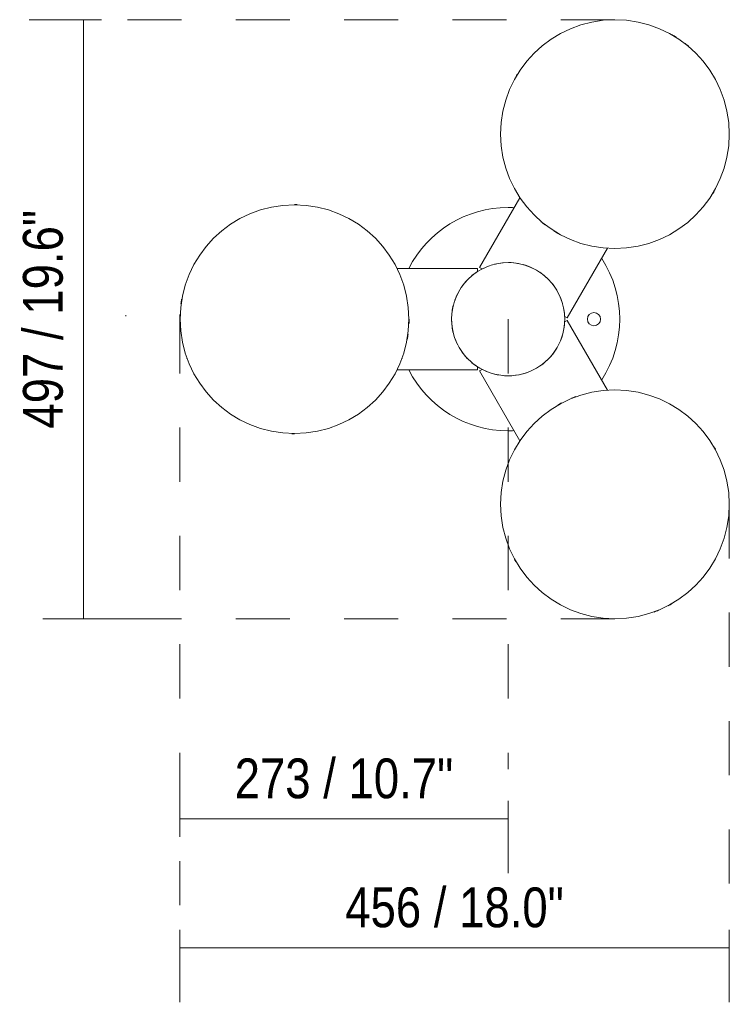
# Model space of a CAD drawing. Header units: millimetres. Extents: x -6841 to -2785, y -234 to 6840.
# Tile 4 of 5: x -6070 to -5481, y 6023 to 6840. Entities that reach past the tile are written whole.
import ezdxf

# ---------------------------------------------------------------- set-up
doc = ezdxf.new("R2010")
doc.units = ezdxf.units.MM
doc.linetypes.add('Dash', pattern=[90, 45, -45])
doc.linetypes.add('Hidden', pattern=[107.15625, 71.4375, -35.71875])
doc.layers.add('A-ANNO-DIMS', color=7, linetype='Dash', lineweight=9, true_color=0xd2d2d2)
doc.layers.add('A-ANNO-DIMS-15', color=7, linetype='Continuous', lineweight=9)
doc.layers.add('E-LITE-EQPM', color=7, linetype='Continuous', lineweight=20)
doc.styles.add('Arial Narrow', font='ARIALN.TTF', dxfattribs={"height": 33})
doc.dimstyles.new('FARO_-_2_2mm_Arial_Narrow_mm_Inch_Left', dxfattribs={"dimscale": 304.8, "dimtxt": 33.773222, "dimasz": 0, "dimexe": 0.147638, "dimexo": 0.0625, "dimgap": 0.024606, "dimtad": 1, "dimdec": 0, "dimzin": 0, "dimdsep": 46, "dimtxsty": 'Arial Narrow', "dimblk1": 'NONE', "dimblk2": 'NONE', "dimsah": 1, "dimcen": 0.09, "dimadec": 0, "dimazin": 0, "dimtfac": 1, "dimtdec": 4, "dimtix": 1, "dimtmove": 0, "dimatfit": 3, "dimfxl": 0.049213, "dimfxlon": 1, "dimtvp": 1, "dimtolj": 1, "dimtzin": 0, "dimarcsym": 2})
doc.dimstyles.new('FARO_-_2_2mm_Arial_Narrow_mm_Inch_Left_1', dxfattribs={"dimscale": 304.8, "dimtxt": 33.773222, "dimasz": 0, "dimexe": 0.147638, "dimexo": 0.0625, "dimgap": 0.024606, "dimtad": 1, "dimdec": 0, "dimzin": 0, "dimdsep": 46, "dimtxsty": 'Arial Narrow', "dimblk1": 'NONE', "dimblk2": 'NONE', "dimsah": 1, "dimcen": 0.09, "dimadec": 0, "dimazin": 0, "dimtfac": 1, "dimtdec": 4, "dimtix": 1, "dimtmove": 0, "dimatfit": 3, "dimfxl": 0.049213, "dimfxlon": 1, "dimtvp": 1, "dimtolj": 1, "dimtzin": 0, "dimarcsym": 2})

# ---------------------------------------------------------------- blocks, each defined once
blk = doc.blocks.new('74436F3-02 - 74436F3-02 MISTU Dark grey pole lamp 3XE27-538506-Planta_PDF')
at = {"layer": 'E-LITE-EQPM'}
for p, q in [((-9.79, 100.96), (23.67, 43)), ((-49.07, 1), (-82.5, 58.9)), ((21.55, 41.78), (23.67, 43)), ((25.4, 42), (92.22, 42)), ((25.4, 42), (25.4, 39.55)), ((88.02, 32.48), (88.05, 32.56)), ((266.96, 32.56), (266.99, 32.48)), ((-49.07, 1), (-46.96, 2.22)), ((-82.54, -58.96), (-49.07, -1)), ((-46.96, -2.22), (-49.07, -1)), ((25.4, -39.55), (25.4, -42)), ((23.67, -43), (-9.76, -100.9)), ((23.67, -43), (21.55, -41.78)), ((92.33, -42), (25.4, -42))]:
    blk.add_line(p, q, dxfattribs=at)
for centre, radius, start, end in [((-88.75, 153.72), 95.2, 117.67323, 120), ((-88.75, 153.72), 95.2, 110, 112.31427), ((-88.75, 153.72), 95.2, 28.72033, 30), ((-88.75, 153.72), 95.2, 208.72033, 210), ((0, 0), 92.7, 90, 92.96986), ((0, 0), 92.7, 27.03014, 90), ((177.51, 0), 95.2, 88.72033, 90), ((-88.75, 153.72), 95.2, 290, 292.31427), ((-88.75, 153.72), 95.2, 297.67323, 300), ((0, 0), 92.7, 147.03014, 212.96986), ((0, 0), 47.01, 360, 180), ((0, 0), 47.01, 105.32711, 134.67289), ((0, 0), 47.01, 90.65389, 100.45417), ((0, 0), 47.01, 75.98016, 84.81748), ((0, 0), 47.01, 62.71032, 69.73917), ((0, 0), 47.01, 50.26083, 57.28968), ((0, 0), 47.01, 139.54583, 149.34611), ((0, 0), 47.01, 35.18252, 43.80405), ((0, 0), 47.01, 155.18252, 164.01984), ((0, 0), 47.01, 19.54583, 29.34611), ((177.51, 0), 95.2, 170, 172.31427), ((0, 0), 47.01, 360, 14.67289), ((-71.29, 0), 5.49, 90, 270), ((-71.29, 0), 5.49, 270, 90), ((0, 0), 47.01, 180, 360), ((0, 0), 47.01, 170.26083, 177.28968), ((177.51, 0), 95.2, 177.67323, 180), ((177.51, 0), 95.2, 357.67323, 0), ((0, 0), 47.01, 182.71032, 189.73917), ((0, 0), 47.01, 345.32711, 360), ((0, 0), 47.01, 195.98016, 204.81748), ((0, 0), 47.01, 330.65389, 340.45417), ((177.51, 0), 95.2, 350, 352.31427), ((0, 0), 47.01, 210.65389, 220.45417), ((0, 0), 47.01, 315.98016, 324.81748), ((0, 0), 47.01, 225.32711, 254.67289), ((0, 0), 47.01, 302.71032, 309.73917), ((0, 0), 47.01, 259.54583, 269.34611), ((0, 0), 92.7, 270, 332.96986), ((0, 0), 47.01, 275.18252, 284.01984), ((0, 0), 47.01, 290.26083, 297.28968), ((-88.75, -153.72), 95.2, 57.67323, 60), ((-88.75, -153.72), 95.2, 50, 52.31427), ((0, 0), 92.7, 267.03014, 270), ((177.51, 0), 95.2, 268.72033, 270), ((-88.75, -153.72), 95.2, 148.72033, 150), ((-88.75, -153.72), 95.2, 328.72033, 330), ((-88.75, -153.72), 95.2, 230, 232.31427), ((-88.75, -153.72), 95.2, 237.67323, 240)]:
    blk.add_arc(centre, radius, start, end, dxfattribs=at)
blk = doc.blocks.new('DIMBLOCK1-Planta_PDF')
at = {"layer": 'A-ANNO-DIMS-15', "color": 251, "true_color": 0x5b5b5b, "transparency": 16777216}
for p, q in [((-5937, 6176.65), (-5937, 6221.72)), ((-5664.3, 6191.72), (-5664.3, 6131.72)), ((-5937, 6176.72), (-5664.3, 6176.72)), ((-5937, 6176.72), (-5937, 6161.72))]:
    blk.add_line(p, q, dxfattribs=at)
at = {"layer": 'A-ANNO-DIMS-15', "color": 251, "linetype": 'Hidden', "true_color": 0x5b5b5b, "transparency": 16777216}
blk.add_line((-5664.3, 6176.72), (-5664.3, 6191.72), dxfattribs=at)
at = {"layer": 'A-ANNO-DIMS-15', "color": 0, "transparency": 16777216, "insert": (-5891.52, 6226.87), "char_height": 33, "width": 218.0785, "attachment_point": 1, "line_spacing_factor": 0.974696, "style": 'Arial Narrow'}
blk.add_mtext('273 / 10.7"', dxfattribs=at)
blk = doc.blocks.new('_None')
blk = doc.blocks.new('DIMBLOCK2-Planta_PDF')
at = {"layer": 'A-ANNO-DIMS-15', "color": 251, "true_color": 0x5b5b5b, "transparency": 16777216}
for p, q in [((-6002.23, 6840.43), (-6062.23, 6840.43)), ((-6017.23, 6840.43), (-6017.23, 6342.98)), ((-6017.23, 6840.43), (-6002.23, 6840.43)), ((-6017.23, 6342.98), (-6032.23, 6342.98)), ((-6017.3, 6342.98), (-5972.23, 6342.98))]:
    blk.add_line(p, q, dxfattribs=at)
at = {"layer": 'A-ANNO-DIMS-15', "color": 0, "transparency": 16777216, "insert": (-6067.38, 6500.84), "char_height": 33, "width": 218.0785, "attachment_point": 1, "rotation": 90, "line_spacing_factor": 0.974696, "style": 'Arial Narrow'}
blk.add_mtext('497 / 19.6"', dxfattribs=at)
blk = doc.blocks.new('DIMBLOCK3-Planta_PDF')
at = {"layer": 'A-ANNO-DIMS-15', "color": 251, "true_color": 0x5b5b5b, "transparency": 16777216}
for p, q in [((-5937, 6084.6), (-5937, 6024.6)), ((-5937, 6069.6), (-5937, 6084.6)), ((-5480.55, 6084.6), (-5480.55, 6024.6)), ((-5480.55, 6069.6), (-5480.55, 6084.6)), ((-5937, 6069.6), (-5480.55, 6069.6))]:
    blk.add_line(p, q, dxfattribs=at)
at = {"layer": 'A-ANNO-DIMS-15', "color": 0, "transparency": 16777216, "insert": (-5799.64, 6119.75), "char_height": 33, "width": 218.0785, "attachment_point": 1, "line_spacing_factor": 0.974696, "style": 'Arial Narrow'}
blk.add_mtext('456 / 18.0"', dxfattribs=at)

msp = doc.modelspace()

# ---------------------------------------------------------------- linework, layer by layer
at = {"layer": 'A-ANNO-DIMS'}
for p, q in [((-5575.55, 6840.43), (-6015.55, 6840.43)), ((-5937, 6591.71), (-5937, 6105.05)), ((-5664.3, 6591.71), (-5664.3, 6217.98)), ((-5480.55, 6437.98), (-5480.55, 6105.05)), ((-5575.55, 6342.98), (-6050.99, 6342.98))]:
    msp.add_line(p, q, dxfattribs=at)
at = {"layer": 'E-LITE-EQPM'}
for p, q in [((-5981.8, 6594.95), (-5981.8, 6594.11)), ((-6051.8, 6524.95), (-6050.99, 6524.95))]:
    msp.add_line(p, q, dxfattribs=at)
for centre, start, end in [((-5575.55, 6745.43), 0, 180), ((-5575.55, 6745.43), 180, 0), ((-5841.81, 6591.71), 0, 180), ((-5841.81, 6591.71), 180, 0), ((-5575.55, 6437.98), 0, 180), ((-5575.55, 6437.98), 180, 0)]:
    msp.add_arc(centre, 95, start, end, dxfattribs=at)

# ---------------------------------------------------------------- block references
at = {"layer": 'E-LITE-EQPM', "rotation": 180}
msp.add_blockref('74436F3-02 - 74436F3-02 MISTU Dark grey pole lamp 3XE27-538506-Planta_PDF', (-5664.3, 6591.71), dxfattribs=at)

# ---------------------------------------------------------------- dimensions: what is measured, and where the dimension line sits
at = {"layer": 'A-ANNO-DIMS', "color": 251, "linetype": 'Continuous', "true_color": 0x5b5b5b}
dim = msp.add_linear_dim(base=(-6017.23, 6342.98), p1=(-6002.23, 6840.43), p2=(-6032.23, 6342.98), angle=90, dimstyle='FARO_-_2_2mm_Arial_Narrow_mm_Inch_Left_1', override={"dimpost": '<>', "dimfxl": 498.353571}, dxfattribs=at)
dim.commit()
dim.dimension.update_dxf_attribs({"geometry": 'DIMBLOCK2-Planta_PDF', "text_midpoint": (-6046.09, 6591.71)})
for base, p1, p2, dimstyle, override, picture, middle in [((-5664.3, 6176.72), (-5937, 6161.72), (-5664.3, 6191.72), 'FARO_-_2_2mm_Arial_Narrow_mm_Inch_Left', {"dimpost": '<>', "dimfxl": 274.348861}, 'DIMBLOCK1-Planta_PDF', (-5800.65, 6205.58)), ((-5480.55, 6069.6), (-5937, 6084.6), (-5480.55, 6084.6), 'FARO_-_2_2mm_Arial_Narrow_mm_Inch_Left_1', {"dimpost": '<>', "dimfxl": 456.456787}, 'DIMBLOCK3-Planta_PDF', (-5708.77, 6098.46))]:
    dim = msp.add_linear_dim(base=base, p1=p1, p2=p2, dimstyle=dimstyle, override=override, dxfattribs=at)
    dim.commit()
    dim.dimension.update_dxf_attribs({"geometry": picture, "text_midpoint": middle})

doc.saveas('drawing.dxf')
